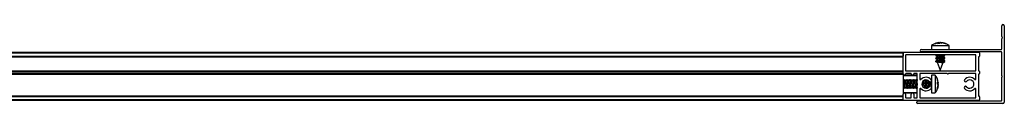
# Model space of a CAD drawing. Header units: millimetres. Extents: x 3855.626 to 3856.526, y 3193.161 to 3193.201.
# Tile 2 of 2: x 3856.076 to 3856.526, y 3193.161 to 3193.197. Entities that reach past the tile are written whole.
import ezdxf

# ---------------------------------------------------------------- set-up
doc = ezdxf.new("R2010")
doc.units = ezdxf.units.MM
doc.layers.add('SANINDUSA', color=3, linetype='Continuous')

msp = doc.modelspace()

# ---------------------------------------------------------------- linework, layer by layer
at = {"layer": 'SANINDUSA'}
for p, q in [((3856.524732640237, 3193.191769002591), (3856.524732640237, 3193.196615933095)), ((3856.525932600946, 3193.196615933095), (3856.525932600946, 3193.161815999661)), ((3856.524962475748, 3193.19145882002), (3856.524756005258, 3193.191704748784)), ((3856.524756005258, 3193.190827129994), (3856.524962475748, 3193.191073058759)), ((3856.492682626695, 3193.187639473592), (3856.492682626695, 3193.185915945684)), ((3856.492682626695, 3193.187639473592), (3856.495104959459, 3193.187639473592)), ((3856.493721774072, 3193.188295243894), (3856.492726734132, 3193.187649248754)), ((3856.494493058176, 3193.188593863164), (3856.494197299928, 3193.188484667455)), ((3856.494496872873, 3193.188636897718), (3856.495502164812, 3193.188857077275)), ((3856.494531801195, 3193.188636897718), (3856.494579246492, 3193.188636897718)), ((3856.495686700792, 3193.1888394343), (3856.494744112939, 3193.188636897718)), ((3856.495104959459, 3193.187639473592), (3856.500682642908, 3193.187639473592)), ((3856.495970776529, 3193.188970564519), (3856.4953749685, 3193.188832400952)), ((3856.495397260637, 3193.188636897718), (3856.495970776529, 3193.188970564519)), ((3856.496285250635, 3193.188636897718), (3856.495397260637, 3193.188636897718)), ((3856.496048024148, 3193.188636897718), (3856.495970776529, 3193.188970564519)), ((3856.496297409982, 3193.188970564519), (3856.495986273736, 3193.188903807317)), ((3856.495991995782, 3193.188879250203), (3856.49639838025, 3193.188970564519)), ((3856.496966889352, 3193.188970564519), (3856.496285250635, 3193.188636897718)), ((3856.49639838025, 3193.188970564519), (3856.496682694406, 3193.188831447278)), ((3856.496727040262, 3193.18872547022), (3856.497067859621, 3193.188970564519)), ((3856.498452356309, 3193.188636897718), (3856.496966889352, 3193.188970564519)), ((3856.497067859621, 3193.188970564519), (3856.497054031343, 3193.188860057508)), ((3856.497067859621, 3193.188970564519), (3856.497378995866, 3193.188903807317)), ((3856.497273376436, 3193.188636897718), (3856.497345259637, 3193.188970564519)), ((3856.497394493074, 3193.188970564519), (3856.498833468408, 3193.188636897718)), ((3856.497863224, 3193.188857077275), (3856.497695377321, 3193.188893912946)), ((3856.498833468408, 3193.188636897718), (3856.498452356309, 3193.188636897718)), ((3856.499178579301, 3193.188501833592), (3856.498597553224, 3193.18868684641)), ((3856.500682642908, 3193.185915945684), (3856.500682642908, 3193.187639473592)), ((3856.524732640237, 3193.186015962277), (3856.524732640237, 3193.190762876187)), ((3855.665632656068, 3193.184565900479), (3856.479632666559, 3193.184565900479)), ((3855.665632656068, 3193.184265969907), (3856.479632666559, 3193.184265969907)), ((3855.665632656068, 3193.18286597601), (3856.479632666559, 3193.18286597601)), ((3855.665632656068, 3193.182565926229), (3856.479632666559, 3193.182565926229)), ((3856.479632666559, 3193.182465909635), (3855.665632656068, 3193.182465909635)), ((3856.479632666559, 3193.184265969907), (3856.479632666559, 3193.184565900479)), ((3856.479632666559, 3193.184265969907), (3856.479632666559, 3193.18286597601)), ((3856.479632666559, 3193.17466592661), (3856.479632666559, 3193.184265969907)), ((3856.479932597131, 3193.184565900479), (3856.514332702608, 3193.184565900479)), ((3856.480832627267, 3193.183265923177), (3856.480832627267, 3193.1761659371)), ((3856.512832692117, 3193.183365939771), (3856.480932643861, 3193.183365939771)), ((3856.488032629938, 3193.185915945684), (3856.524632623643, 3193.185915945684)), ((3856.524632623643, 3193.184715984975), (3856.488032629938, 3193.184715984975)), ((3856.494619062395, 3193.182165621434), (3856.495195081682, 3193.181729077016)), ((3856.495233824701, 3193.182416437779), (3856.494623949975, 3193.182197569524)), ((3856.494738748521, 3193.184715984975), (3856.494673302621, 3193.184678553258)), ((3856.49482624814, 3193.183365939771), (3856.494673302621, 3193.183278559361)), ((3856.494681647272, 3193.183082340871), (3856.495222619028, 3193.182831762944)), ((3856.494882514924, 3193.183365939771), (3856.495195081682, 3193.183129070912)), ((3856.494948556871, 3193.184715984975), (3856.495146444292, 3193.184565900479)), ((3856.495222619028, 3193.183114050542), (3856.495222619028, 3193.182405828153)), ((3856.498131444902, 3193.182715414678), (3856.498741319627, 3193.182934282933)), ((3856.498142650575, 3193.181997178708), (3856.498142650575, 3193.182726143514)), ((3856.498683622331, 3193.182049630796), (3856.498142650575, 3193.182300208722)), ((3856.498746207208, 3193.181566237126), (3856.498170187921, 3193.182002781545)), ((3856.498746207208, 3193.182966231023), (3856.498218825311, 3193.183365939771)), ((3856.498482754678, 3193.184565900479), (3856.498284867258, 3193.184715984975)), ((3856.498506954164, 3193.183147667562), (3856.498691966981, 3193.183253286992)), ((3856.498539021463, 3193.184565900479), (3856.498691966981, 3193.184653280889)), ((3856.512932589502, 3193.1761659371), (3856.512932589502, 3193.183265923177)), ((3856.51413266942, 3193.182465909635), (3856.51413266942, 3193.1761659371)), ((3856.514332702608, 3193.182565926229), (3856.514232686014, 3193.182565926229)), ((3856.51463263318, 3193.184265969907), (3856.51463263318, 3193.18286597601)), ((3856.524732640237, 3193.173865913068), (3856.524732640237, 3193.184615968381)), ((3856.494619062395, 3193.180765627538), (3856.495195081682, 3193.180329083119)), ((3856.495233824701, 3193.181016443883), (3856.494623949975, 3193.180797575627)), ((3856.494858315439, 3193.181984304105), (3856.494673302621, 3193.181878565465)), ((3856.494858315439, 3193.180584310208), (3856.494673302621, 3193.180478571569)), ((3856.494681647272, 3193.181682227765), (3856.495222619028, 3193.181431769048)), ((3856.494681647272, 3193.180282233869), (3856.495263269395, 3193.180012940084)), ((3856.495222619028, 3193.181714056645), (3856.495222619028, 3193.181005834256)), ((3856.495222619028, 3193.18031394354), (3856.495222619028, 3193.18011593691)), ((3856.495222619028, 3193.18011593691), (3856.496682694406, 3193.176415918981)), ((3856.496080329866, 3193.18011593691), (3856.495222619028, 3193.18011593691)), ((3856.496682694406, 3193.176415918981), (3856.498052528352, 3193.179887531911)), ((3856.498029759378, 3193.179878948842), (3856.498741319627, 3193.18013429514)), ((3856.498131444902, 3193.181315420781), (3856.498741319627, 3193.181534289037)), ((3856.498142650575, 3193.180597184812), (3856.498142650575, 3193.181326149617)), ((3856.498683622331, 3193.180649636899), (3856.498142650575, 3193.180900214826)), ((3856.498746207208, 3193.18016624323), (3856.498170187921, 3193.180602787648)), ((3856.498506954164, 3193.181747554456), (3856.498691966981, 3193.181853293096)), ((3856.498506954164, 3193.180347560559), (3856.498691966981, 3193.180453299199)), ((3855.665632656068, 3193.1761659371), (3856.479632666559, 3193.1761659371)), ((3855.665632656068, 3193.176065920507), (3856.479632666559, 3193.176065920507)), ((3855.665632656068, 3193.175765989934), (3856.479632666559, 3193.175765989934)), ((3856.479632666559, 3193.174865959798), (3855.665632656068, 3193.174865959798)), ((3856.479632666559, 3193.174565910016), (3855.665632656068, 3193.174565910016)), ((3856.479632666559, 3193.174465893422), (3855.665632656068, 3193.174465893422)), ((3856.479632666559, 3193.174865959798), (3856.479632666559, 3193.175765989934)), ((3856.479632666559, 3193.174565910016), (3856.479632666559, 3193.17466592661)), ((3856.479632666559, 3193.174565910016), (3856.479632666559, 3193.174465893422)), ((3856.479632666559, 3193.174465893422), (3856.479632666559, 3193.165465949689)), ((3856.485932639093, 3193.174065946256), (3856.479632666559, 3193.174065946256)), ((3856.486132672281, 3193.173865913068), (3856.479632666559, 3193.173865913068)), ((3856.480832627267, 3193.174765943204), (3856.480832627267, 3193.17466592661)), ((3856.480932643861, 3193.176065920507), (3856.512832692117, 3193.176065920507)), ((3856.483232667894, 3193.174865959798), (3856.480932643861, 3193.174865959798)), ((3856.483332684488, 3193.17466592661), (3856.483332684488, 3193.174765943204)), ((3856.484532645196, 3193.174765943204), (3856.484532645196, 3193.17466592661)), ((3856.486032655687, 3193.174865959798), (3856.48463266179, 3193.174865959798)), ((3856.486132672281, 3193.163865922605), (3856.486132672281, 3193.174765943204)), ((3856.487332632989, 3193.174765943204), (3856.487332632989, 3193.172370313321)), ((3856.499832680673, 3193.174865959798), (3856.487432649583, 3193.174865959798)), ((3856.494377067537, 3193.174065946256), (3856.492653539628, 3193.174065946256)), ((3856.492653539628, 3193.174065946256), (3856.492653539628, 3193.170902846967)), ((3856.494663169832, 3193.173606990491), (3856.494368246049, 3193.174049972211)), ((3856.494377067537, 3193.174065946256), (3856.494377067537, 3193.170902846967)), ((3856.512832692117, 3193.174865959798), (3856.500432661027, 3193.174865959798)), ((3856.512932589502, 3193.172370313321), (3856.512932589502, 3193.174765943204)), ((3856.51413266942, 3193.174465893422), (3856.51413266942, 3193.164665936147)), ((3856.514232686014, 3193.176065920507), (3856.514332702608, 3193.176065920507)), ((3856.514332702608, 3193.174565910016), (3856.514232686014, 3193.174565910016)), ((3856.51463263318, 3193.175765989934), (3856.51463263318, 3193.174865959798)), ((3856.524732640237, 3193.16251599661), (3856.524732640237, 3193.173265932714)), ((3856.480075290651, 3193.171525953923), (3856.479632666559, 3193.171525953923)), ((3856.479632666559, 3193.168605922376), (3856.479651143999, 3193.168605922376)), ((3856.479643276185, 3193.168620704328), (3856.479862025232, 3193.167998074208)), ((3856.479872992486, 3193.172123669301), (3856.479657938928, 3193.171525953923)), ((3856.479870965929, 3193.167996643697), (3856.480317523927, 3193.168570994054)), ((3856.480214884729, 3193.171721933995), (3856.479907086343, 3193.17212891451)), ((3856.480536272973, 3193.172135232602), (3856.480089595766, 3193.171560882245)), ((3856.480320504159, 3193.168605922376), (3856.481051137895, 3193.168605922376)), ((3856.480534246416, 3193.168008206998), (3856.480749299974, 3193.168605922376)), ((3856.480763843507, 3193.171511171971), (3856.48054521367, 3193.172133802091)), ((3856.481475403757, 3193.171525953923), (3856.480755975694, 3193.171525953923)), ((3856.481043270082, 3193.168620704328), (3856.481262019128, 3193.167998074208)), ((3856.481272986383, 3193.172123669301), (3856.481057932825, 3193.171525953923)), ((3856.481270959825, 3193.167996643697), (3856.481717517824, 3193.168570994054)), ((3856.481614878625, 3193.171721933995), (3856.48130708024, 3193.17212891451)), ((3856.48193626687, 3193.172135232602), (3856.481489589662, 3193.171560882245)), ((3856.481720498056, 3193.168605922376), (3856.482451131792, 3193.168605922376)), ((3856.481934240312, 3193.168008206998), (3856.48214929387, 3193.168605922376)), ((3856.482163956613, 3193.171511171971), (3856.481945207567, 3193.172133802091)), ((3856.482875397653, 3193.171525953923), (3856.482155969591, 3193.171525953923)), ((3856.482443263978, 3193.168620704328), (3856.482662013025, 3193.167998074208)), ((3856.482672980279, 3193.172123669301), (3856.482457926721, 3193.171525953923)), ((3856.482670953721, 3193.167996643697), (3856.48311751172, 3193.168570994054)), ((3856.483014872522, 3193.171721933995), (3856.482707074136, 3193.17212891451)), ((3856.483336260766, 3193.172135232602), (3856.482889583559, 3193.171560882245)), ((3856.483120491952, 3193.168605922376), (3856.483851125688, 3193.168605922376)), ((3856.483334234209, 3193.168008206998), (3856.483549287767, 3193.168605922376)), ((3856.48356395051, 3193.171511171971), (3856.483345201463, 3193.172133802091)), ((3856.48427539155, 3193.171525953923), (3856.483555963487, 3193.171525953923)), ((3856.483843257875, 3193.168620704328), (3856.484062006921, 3193.167998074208)), ((3856.484072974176, 3193.172123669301), (3856.483857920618, 3193.171525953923)), ((3856.484070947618, 3193.167996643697), (3856.484517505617, 3193.168570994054)), ((3856.484414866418, 3193.171721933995), (3856.484107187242, 3193.17212891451)), ((3856.484736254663, 3193.172135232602), (3856.484289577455, 3193.171560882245)), ((3856.484520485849, 3193.168605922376), (3856.485251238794, 3193.168605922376)), ((3856.484734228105, 3193.168008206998), (3856.484949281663, 3193.168605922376)), ((3856.484963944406, 3193.171511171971), (3856.48474519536, 3193.172133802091)), ((3856.485675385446, 3193.171525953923), (3856.484955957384, 3193.171525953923)), ((3856.485243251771, 3193.168620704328), (3856.485462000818, 3193.167998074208)), ((3856.485472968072, 3193.172123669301), (3856.485257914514, 3193.171525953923)), ((3856.485470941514, 3193.167996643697), (3856.485917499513, 3193.168570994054)), ((3856.485814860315, 3193.171721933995), (3856.485507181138, 3193.17212891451)), ((3856.486132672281, 3193.17213058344), (3856.485689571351, 3193.171560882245)), ((3856.485920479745, 3193.168605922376), (3856.486132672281, 3193.168605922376)), ((3856.486125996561, 3193.168605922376), (3856.486132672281, 3193.168522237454)), ((3856.487536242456, 3193.172135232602), (3856.487507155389, 3193.172097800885)), ((3856.48754732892, 3193.172137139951), (3856.487545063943, 3193.172134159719)), ((3856.487564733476, 3193.172078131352), (3856.487545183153, 3193.172133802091)), ((3856.487569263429, 3193.172077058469), (3856.487548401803, 3193.172136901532)), ((3856.488916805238, 3193.168605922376), (3856.489451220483, 3193.168605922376)), ((3856.489100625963, 3193.168470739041), (3856.489149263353, 3193.168605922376)), ((3856.489163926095, 3193.171511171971), (3856.489109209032, 3193.171666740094)), ((3856.48916154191, 3193.171525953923), (3856.489111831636, 3193.171668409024)), ((3856.489875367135, 3193.171525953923), (3856.489155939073, 3193.171525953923)), ((3856.489443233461, 3193.168620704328), (3856.489573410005, 3193.168250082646)), ((3856.489445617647, 3193.168605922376), (3856.489569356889, 3193.168251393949)), ((3856.489587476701, 3193.171886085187), (3856.489457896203, 3193.171525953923)), ((3856.489822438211, 3193.168191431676), (3856.490117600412, 3193.168570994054)), ((3856.490014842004, 3193.171721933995), (3856.489846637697, 3193.17194425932)), ((3856.49020355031, 3193.171964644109), (3856.489889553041, 3193.171560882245)), ((3856.49004237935, 3193.171963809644), (3856.489944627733, 3193.171814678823)), ((3856.490120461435, 3193.168605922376), (3856.49085121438, 3193.168605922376)), ((3856.49032597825, 3193.168605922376), (3856.490348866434, 3193.168178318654)), ((3856.490397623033, 3193.168184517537), (3856.490549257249, 3193.168605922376)), ((3856.490563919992, 3193.171511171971), (3856.490411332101, 3193.171945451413)), ((3856.490561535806, 3193.171525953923), (3856.490415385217, 3193.171944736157)), ((3856.491275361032, 3193.171525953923), (3856.49055593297, 3193.171525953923)), ((3856.490843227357, 3193.168620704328), (3856.490939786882, 3193.168345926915)), ((3856.490845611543, 3193.168605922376), (3856.49093680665, 3193.168344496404)), ((3856.490949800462, 3193.171781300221), (3856.4908578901, 3193.171525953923)), ((3856.491295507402, 3193.17156851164), (3856.491289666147, 3193.171560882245)), ((3856.49245362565, 3193.170371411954), (3856.49245362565, 3193.171218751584)), ((3856.49245362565, 3193.168913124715), (3856.49245362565, 3193.170371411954)), ((3856.492653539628, 3193.171725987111), (3856.492651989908, 3193.171700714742)), ((3856.492653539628, 3193.170902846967), (3856.492653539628, 3193.166065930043)), ((3856.494377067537, 3193.170902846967), (3856.494377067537, 3193.166065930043)), ((3856.495708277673, 3193.17070937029), (3856.495374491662, 3193.17225301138)), ((3856.495374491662, 3193.171522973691), (3856.495374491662, 3193.171671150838)), ((3856.495374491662, 3193.170984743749), (3856.495708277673, 3193.17070937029)), ((3856.495374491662, 3193.17003977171), (3856.495374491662, 3193.170984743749)), ((3856.495374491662, 3193.170639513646), (3856.495708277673, 3193.17070937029)), ((3856.495708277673, 3193.169792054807), (3856.495374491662, 3193.17049455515)), ((3856.495708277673, 3193.170482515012), (3856.495374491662, 3193.170092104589)), ((3856.495374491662, 3193.170437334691), (3856.495708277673, 3193.170482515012)), ((3856.495708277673, 3193.169649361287), (3856.495374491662, 3193.17003977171)), ((3856.495374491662, 3193.168081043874), (3856.495708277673, 3193.169649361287)), ((3856.495708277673, 3193.169422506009), (3856.495374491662, 3193.167878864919)), ((3856.495374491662, 3193.168315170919), (3856.495590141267, 3193.169269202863)), ((3856.495575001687, 3193.169805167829), (3856.495708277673, 3193.170192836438)), ((3856.495708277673, 3193.169350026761), (3856.495577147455, 3193.168788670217)), ((3856.495708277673, 3193.170781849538), (3856.495578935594, 3193.171335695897)), ((3856.495708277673, 3193.170339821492), (3856.495584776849, 3193.170079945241)), ((3856.495708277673, 3193.169939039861), (3856.495585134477, 3193.169448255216)), ((3856.495600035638, 3193.168847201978), (3856.495652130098, 3193.169109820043)), ((3856.495628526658, 3193.16943919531), (3856.495708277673, 3193.169792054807)), ((3856.495662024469, 3193.170699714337), (3856.495708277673, 3193.170482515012)), ((3856.495708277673, 3193.170567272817), (3856.495672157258, 3193.170739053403)), ((3855.665632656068, 3193.164665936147), (3856.479632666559, 3193.164665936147)), ((3855.665632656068, 3193.164565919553), (3856.479632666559, 3193.164565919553)), ((3856.479632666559, 3193.16426598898), (3855.665632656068, 3193.16426598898)), ((3856.479632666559, 3193.166265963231), (3856.486132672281, 3193.166265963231)), ((3856.479632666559, 3193.166065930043), (3856.485932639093, 3193.166065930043)), ((3856.479632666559, 3193.162865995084), (3856.479632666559, 3193.165465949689)), ((3856.479632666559, 3193.162865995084), (3856.479632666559, 3193.16426598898)), ((3856.479858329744, 3193.168040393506), (3856.479870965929, 3193.167996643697)), ((3856.480192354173, 3193.168409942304), (3856.480500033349, 3193.168002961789)), ((3856.480832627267, 3193.165465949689), (3856.480832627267, 3193.163865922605)), ((3856.48125832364, 3193.168040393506), (3856.481270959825, 3193.167996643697)), ((3856.48159234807, 3193.168409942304), (3856.481900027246, 3193.168002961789)), ((3856.482658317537, 3193.168040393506), (3856.482670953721, 3193.167996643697)), ((3856.482992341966, 3193.168409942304), (3856.483300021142, 3193.168002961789)), ((3856.483332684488, 3193.163865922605), (3856.483332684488, 3193.165465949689)), ((3856.484058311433, 3193.168040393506), (3856.484070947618, 3193.167996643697)), ((3856.484392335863, 3193.168409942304), (3856.484700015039, 3193.168002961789)), ((3856.484532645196, 3193.165465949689), (3856.484532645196, 3193.163865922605)), ((3856.48545830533, 3193.168040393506), (3856.485470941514, 3193.167996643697)), ((3856.485792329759, 3193.168409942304), (3856.486100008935, 3193.168002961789)), ((3856.487332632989, 3193.167761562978), (3856.487332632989, 3193.163865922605)), ((3856.487485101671, 3193.168022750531), (3856.487500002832, 3193.168002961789)), ((3856.487534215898, 3193.168008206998), (3856.487549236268, 3193.16804981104)), ((3856.489968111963, 3193.168173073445), (3856.49006252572, 3193.168317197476)), ((3856.489992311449, 3193.168409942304), (3856.490176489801, 3193.168166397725)), ((3856.492652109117, 3193.168430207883), (3856.492653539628, 3193.168405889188)), ((3856.492653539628, 3193.166065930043), (3856.494377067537, 3193.166065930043)), ((3856.49437825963, 3193.166114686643), (3856.494581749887, 3193.166376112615)), ((3856.495374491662, 3193.168226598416), (3856.495374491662, 3193.168315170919)), ((3856.495374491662, 3193.167878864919), (3856.495374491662, 3193.168081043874)), ((3856.512932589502, 3193.163865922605), (3856.512932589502, 3193.167761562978)), ((3856.514232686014, 3193.164565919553), (3856.514332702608, 3193.164565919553)), ((3856.51463263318, 3193.16426598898), (3856.51463263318, 3193.162865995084)), ((3856.479632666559, 3193.162865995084), (3855.665632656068, 3193.162865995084)), ((3856.479632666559, 3193.162565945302), (3855.665632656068, 3193.162565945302)), ((3856.479632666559, 3193.162565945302), (3856.479632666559, 3193.162865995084)), ((3856.514332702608, 3193.162565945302), (3856.479932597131, 3193.162565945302)), ((3856.480932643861, 3193.163765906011), (3856.483232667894, 3193.163765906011)), ((3856.48463266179, 3193.163765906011), (3856.486032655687, 3193.163765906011)), ((3856.485932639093, 3193.16151594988), (3856.485932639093, 3193.161815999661)), ((3856.525332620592, 3193.161215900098), (3856.486232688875, 3193.161215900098)), ((3856.486532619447, 3193.162415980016), (3856.524632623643, 3193.162415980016)), ((3856.487432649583, 3193.163765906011), (3856.512832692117, 3193.163765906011))]:
    msp.add_line(p, q, dxfattribs=at)
at = {"layer": 'SANINDUSA', "flags": 128}
for points in [[(3856.494586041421, 3193.184565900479), (3856.494652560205, 3193.184665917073), (3856.49475078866, 3193.184715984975)], [(3856.494681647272, 3193.183082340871), (3856.494604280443, 3193.183133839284), (3856.494652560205, 3193.183265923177), (3856.494885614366, 3193.183363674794)], [(3856.494623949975, 3193.182197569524), (3856.494607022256, 3193.182184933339), (3856.494751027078, 3193.182110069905), (3856.495189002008, 3193.181998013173), (3856.495854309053, 3193.18186592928), (3856.496645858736, 3193.181733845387), (3856.497442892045, 3193.181621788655), (3856.498124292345, 3193.181547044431), (3856.498586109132, 3193.181520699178)], [(3856.495587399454, 3193.184715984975), (3856.495854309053, 3193.184665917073), (3856.496441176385, 3193.184565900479)], [(3856.498142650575, 3193.182017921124), (3856.498178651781, 3193.181989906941), (3856.498058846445, 3193.181971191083), (3856.497732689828, 3193.181989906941), (3856.497250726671, 3193.182043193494), (3856.496688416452, 3193.182122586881), (3856.496133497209, 3193.182215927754)], [(3856.498142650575, 3193.182166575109), (3856.498492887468, 3193.182110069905), (3856.49876098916, 3193.181998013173), (3856.498712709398, 3193.18186592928), (3856.498691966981, 3193.181853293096)], [(3856.498586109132, 3193.182920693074), (3856.498758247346, 3193.182947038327), (3856.498746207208, 3193.182966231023)], [(3856.498768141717, 3193.184715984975), (3856.498712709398, 3193.184665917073), (3856.498691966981, 3193.184653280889)], [(3856.498779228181, 3193.183365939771), (3856.498712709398, 3193.183265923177), (3856.498691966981, 3193.183253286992)], [(3856.494681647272, 3193.181682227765), (3856.494604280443, 3193.181733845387), (3856.494652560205, 3193.18186592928), (3856.494885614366, 3193.181963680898)], [(3856.494681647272, 3193.180282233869), (3856.494604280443, 3193.180333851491), (3856.494652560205, 3193.180465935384), (3856.494885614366, 3193.180563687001)], [(3856.494623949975, 3193.180797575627), (3856.494607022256, 3193.180784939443), (3856.494751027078, 3193.180710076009), (3856.495189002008, 3193.180598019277), (3856.495854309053, 3193.180465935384), (3856.496645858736, 3193.180333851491), (3856.497442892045, 3193.180221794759), (3856.498124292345, 3193.180146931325), (3856.498586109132, 3193.180120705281)], [(3856.498142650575, 3193.180617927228), (3856.498178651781, 3193.180589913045), (3856.498058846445, 3193.180571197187), (3856.497732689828, 3193.180589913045), (3856.497250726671, 3193.180643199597), (3856.496688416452, 3193.180722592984), (3856.496133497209, 3193.180815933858)], [(3856.498142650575, 3193.180766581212), (3856.498492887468, 3193.180710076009), (3856.49876098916, 3193.180598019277), (3856.498712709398, 3193.180465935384), (3856.498691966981, 3193.180453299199)], [(3856.498586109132, 3193.181520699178), (3856.498758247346, 3193.181547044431), (3856.498746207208, 3193.181566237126)], [(3856.498586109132, 3193.180120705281), (3856.498758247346, 3193.180146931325), (3856.498746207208, 3193.18016624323)], [(3856.479872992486, 3193.172123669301), (3856.479884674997, 3193.172141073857), (3856.479959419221, 3193.172008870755), (3856.480071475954, 3193.171580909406), (3856.480083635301, 3193.171525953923)], [(3856.480331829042, 3193.168605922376), (3856.480327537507, 3193.168593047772), (3856.480308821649, 3193.168601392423), (3856.480327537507, 3193.168829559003), (3856.48038082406, 3193.169241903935), (3856.480460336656, 3193.169774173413), (3856.48055355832, 3193.170343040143)], [(3856.480526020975, 3193.168605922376), (3856.480548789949, 3193.168174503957), (3856.480522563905, 3193.167990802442), (3856.480500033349, 3193.168002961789)], [(3856.481272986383, 3193.172123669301), (3856.481284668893, 3193.172141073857), (3856.481359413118, 3193.172008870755), (3856.48147146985, 3193.171580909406), (3856.481483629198, 3193.171525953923)], [(3856.481731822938, 3193.168605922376), (3856.481727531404, 3193.168593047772), (3856.481708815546, 3193.168601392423), (3856.481727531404, 3193.168829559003), (3856.481780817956, 3193.169241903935), (3856.481860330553, 3193.169774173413), (3856.481953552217, 3193.170343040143)], [(3856.481926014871, 3193.168605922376), (3856.481948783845, 3193.168174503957), (3856.481922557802, 3193.167990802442), (3856.481900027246, 3193.168002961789)], [(3856.482672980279, 3193.172123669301), (3856.48268466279, 3193.172141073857), (3856.482759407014, 3193.172008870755), (3856.482871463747, 3193.171580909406), (3856.482883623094, 3193.171525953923)], [(3856.483131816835, 3193.168605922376), (3856.4831275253, 3193.168593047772), (3856.483108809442, 3193.168601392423), (3856.4831275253, 3193.168829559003), (3856.483180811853, 3193.169241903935), (3856.483260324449, 3193.169774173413), (3856.483353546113, 3193.170343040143)], [(3856.483326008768, 3193.168605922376), (3856.483348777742, 3193.168174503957), (3856.483322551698, 3193.167990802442), (3856.483300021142, 3193.168002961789)], [(3856.484072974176, 3193.172123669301), (3856.484084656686, 3193.172141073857), (3856.48415952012, 3193.172008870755), (3856.484271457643, 3193.171580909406), (3856.484283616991, 3193.171525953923)], [(3856.484531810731, 3193.168605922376), (3856.484527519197, 3193.168593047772), (3856.484508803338, 3193.168601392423), (3856.484527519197, 3193.168829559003), (3856.484580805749, 3193.169241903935), (3856.484660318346, 3193.169774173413), (3856.48475354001, 3193.170343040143)], [(3856.484726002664, 3193.168605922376), (3856.484748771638, 3193.168174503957), (3856.484722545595, 3193.167990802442), (3856.484700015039, 3193.168002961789)], [(3856.485472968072, 3193.172123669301), (3856.485484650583, 3193.172141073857), (3856.485559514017, 3193.172008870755), (3856.485671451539, 3193.171580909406), (3856.485683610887, 3193.171525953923)], [(3856.485931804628, 3193.168605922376), (3856.485927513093, 3193.168593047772), (3856.485908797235, 3193.168601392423), (3856.485927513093, 3193.168829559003), (3856.485980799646, 3193.169241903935), (3856.486060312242, 3193.169774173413), (3856.486132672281, 3193.170219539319)], [(3856.487545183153, 3193.172133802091), (3856.487522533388, 3193.17210543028), (3856.487518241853, 3193.172092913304)], [(3856.48754732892, 3193.172137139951), (3856.487548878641, 3193.172131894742), (3856.487548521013, 3193.172124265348)], [(3856.489782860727, 3193.171933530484), (3856.489871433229, 3193.171580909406), (3856.489883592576, 3193.171525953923)], [(3856.490065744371, 3193.171964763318), (3856.490003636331, 3193.171776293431), (3856.48999541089, 3193.171747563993)], [(3856.490131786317, 3193.168605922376), (3856.490127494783, 3193.168593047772), (3856.490108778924, 3193.168601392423), (3856.490127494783, 3193.168829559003), (3856.490180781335, 3193.169241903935), (3856.490260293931, 3193.169774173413), (3856.490353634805, 3193.170343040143)], [(3856.491269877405, 3193.171588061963), (3856.491271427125, 3193.171580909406), (3856.491283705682, 3193.171525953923)], [(3856.486134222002, 3193.168008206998), (3856.486122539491, 3193.167990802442), (3856.486100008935, 3193.168002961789)], [(3856.487542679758, 3193.168047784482), (3856.487522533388, 3193.167990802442), (3856.487500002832, 3193.168002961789)]]:
    msp.add_lwpolyline(points, dxfattribs=at)
at = {"layer": 'SANINDUSA'}
for centre, radius, start, end in [((3856.525332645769, 3193.196615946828), 0.0006000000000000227, 0, 180), ((3856.524832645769, 3193.191769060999), 0.0001000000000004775, 180, 220.0000000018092), ((3856.524732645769, 3193.191265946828), 0.000300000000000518, 319.9999999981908, 40.00000000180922), ((3856.524832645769, 3193.190762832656), 0.0001000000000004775, 139.9999999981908, 180), ((3856.479932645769, 3193.184265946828), 0.0003000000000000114, 90, 180), ((3856.480932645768, 3193.183265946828), 9.999999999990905e-05, 90, 180), ((3856.488032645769, 3193.185315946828), 0.0006000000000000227, 90, 270), ((3856.496531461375, 3193.186734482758), 0.003845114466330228, 249.6623033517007, 263.2622024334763), ((3856.499892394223, 3193.204515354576), 0.02163413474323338, 257.848565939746, 266.538332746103), ((3856.512832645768, 3193.183265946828), 9.999999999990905e-05, 0, 90), ((3856.514232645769, 3193.182465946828), 0.0001000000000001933, 90, 180), ((3856.514332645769, 3193.184265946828), 0.0003000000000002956, 0, 90), ((3856.514332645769, 3193.182865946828), 0.0003000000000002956, 270, 0), ((3856.524632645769, 3193.186015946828), 0.0001000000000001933, 270, 0), ((3856.524632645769, 3193.184615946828), 0.0001000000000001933, 0, 90), ((3856.496531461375, 3193.185334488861), 0.003845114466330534, 249.6623033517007, 263.2622024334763), ((3856.496531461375, 3193.183934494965), 0.003845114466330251, 249.6623033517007, 263.2622024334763), ((3856.480232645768, 3193.174665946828), 0.0006000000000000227, 180, 0), ((3856.480932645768, 3193.176165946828), 9.999999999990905e-05, 180, 270), ((3856.480932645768, 3193.174765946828), 9.999999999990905e-05, 90, 180), ((3856.483232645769, 3193.174765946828), 9.999999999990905e-05, 0, 90), ((3856.483932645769, 3193.174665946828), 0.0006000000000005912, 180, 0), ((3856.484632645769, 3193.174765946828), 9.999999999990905e-05, 90, 180), ((3856.485932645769, 3193.173865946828), 0.0002000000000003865, 0, 90), ((3856.486032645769, 3193.174765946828), 9.999999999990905e-05, 0, 90), ((3856.487432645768, 3193.174765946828), 9.999999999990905e-05, 90, 180), ((3856.490132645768, 3193.170065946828), 0.003100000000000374, 39.79181950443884, 137.3320744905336), ((3856.500132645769, 3193.174990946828), 0.0003250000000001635, 202.6198649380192, 337.3801350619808), ((3856.510132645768, 3193.170065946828), 0.003100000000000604, 42.66792550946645, 140.2081804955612), ((3856.512832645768, 3193.176165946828), 9.999999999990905e-05, 270, 0), ((3856.512832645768, 3193.174765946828), 0.0001000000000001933, 0, 90), ((3856.514232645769, 3193.176165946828), 0.0001000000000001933, 180, 270), ((3856.514232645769, 3193.174465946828), 9.999999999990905e-05, 90, 180), ((3856.514332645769, 3193.175765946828), 0.0003000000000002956, 0, 90), ((3856.514332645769, 3193.174865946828), 0.0003000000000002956, 270, 0), ((3856.524607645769, 3193.173565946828), 0.0003249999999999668, 292.6198649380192, 67.38013506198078), ((3856.487525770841, 3193.169444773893), 0.007731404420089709, 164.1152654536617, 172.9053944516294), ((3856.504931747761, 3193.165937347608), 0.02516146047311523, 165.7432379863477, 175.2055090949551), ((3856.488943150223, 3193.16944124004), 0.00774909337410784, 164.125317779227, 172.8953421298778), ((3856.506331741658, 3193.165937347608), 0.02516146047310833, 165.7432379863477, 175.2055090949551), ((3856.49034314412, 3193.16944124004), 0.007749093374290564, 164.125317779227, 172.8953421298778), ((3856.507731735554, 3193.165937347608), 0.0251614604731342, 165.7432379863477, 175.2055090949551), ((3856.491743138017, 3193.16944124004), 0.007749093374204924, 164.125317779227, 172.8953421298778), ((3856.509154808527, 3193.165933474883), 0.02518478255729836, 165.7476291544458, 175.2011179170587), ((3856.493143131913, 3193.16944124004), 0.007749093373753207, 164.125317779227, 172.8953421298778), ((3856.51374670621, 3193.165475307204), 0.02840445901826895, 166.4516310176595, 174.818802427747), ((3856.487632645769, 3193.172370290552), 0.0002999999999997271, 180, 317.3320744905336), ((3856.490132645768, 3193.170065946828), 0.001900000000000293, 39.79181950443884, 320.2081804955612), ((3856.540978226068, 3193.161525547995), 0.05313909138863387, 169.3134499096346, 171.5998603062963), ((3856.515217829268, 3193.165651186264), 0.02667997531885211, 169.8714801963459, 173.2401187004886), ((3856.497318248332, 3193.169447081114), 0.007723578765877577, 164.1165404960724, 172.915416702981), ((3856.526908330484, 3193.164041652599), 0.03747227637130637, 167.8007490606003, 173.5930852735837), ((3856.49866991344, 3193.169456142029), 0.007674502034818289, 164.0826135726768, 172.9380463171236), ((3856.538340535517, 3193.162439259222), 0.04762638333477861, 169.2412688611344, 172.7789377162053), ((3856.517357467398, 3193.165754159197), 0.02601181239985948, 169.8389713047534, 173.3448297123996), ((3856.49205358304, 3193.171665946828), 0.000600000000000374, 219.7918195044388, 39.79181950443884), ((3856.49205358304, 3193.168465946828), 0.000600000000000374, 320.2081804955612, 140.2081804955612), ((3856.508211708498, 3193.171665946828), 0.000600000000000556, 140.2081804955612, 320.2081804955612), ((3856.508211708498, 3193.168465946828), 0.000600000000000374, 39.79181950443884, 219.7918195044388), ((3856.510132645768, 3193.170065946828), 0.001900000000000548, 219.7918195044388, 140.2081804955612), ((3856.512632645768, 3193.172370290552), 0.0003000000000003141, 222.6679255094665, 0), ((3856.480232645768, 3193.165465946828), 0.0006000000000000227, 0, 180), ((3856.483932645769, 3193.165465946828), 0.0006000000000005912, 0, 180), ((3856.485932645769, 3193.166265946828), 0.0002000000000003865, 270, 0), ((3856.487632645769, 3193.167761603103), 0.0003000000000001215, 42.66792550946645, 180), ((3856.490132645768, 3193.170065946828), 0.003100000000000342, 222.6679255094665, 320.2081804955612), ((3856.510132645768, 3193.170065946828), 0.003100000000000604, 219.7918195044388, 317.3320744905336), ((3856.512632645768, 3193.167761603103), 0.0003000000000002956, 0, 137.3320744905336), ((3856.514232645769, 3193.164665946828), 0.0001000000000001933, 180, 270), ((3856.514332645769, 3193.164265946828), 0.0003000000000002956, 0, 90), ((3856.479932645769, 3193.162865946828), 0.0003000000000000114, 180, 270), ((3856.480932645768, 3193.163865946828), 9.999999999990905e-05, 180, 270), ((3856.483232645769, 3193.163865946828), 9.999999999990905e-05, 270, 0), ((3856.484632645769, 3193.163865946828), 9.999999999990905e-05, 180, 270), ((3856.486532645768, 3193.161815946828), 0.0006000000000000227, 90, 180), ((3856.486232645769, 3193.161515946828), 0.0003000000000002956, 180, 270), ((3856.486032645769, 3193.163865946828), 9.999999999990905e-05, 270, 0), ((3856.487432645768, 3193.163865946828), 9.999999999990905e-05, 180, 270), ((3856.512832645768, 3193.163865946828), 9.999999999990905e-05, 270, 0), ((3856.514332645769, 3193.162865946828), 0.0003000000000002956, 270, 0), ((3856.524632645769, 3193.162515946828), 0.0001000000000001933, 270, 0), ((3856.525332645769, 3193.161815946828), 0.0006000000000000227, 270, 0)]:
    msp.add_arc(centre, radius, start, end, dxfattribs=at)
for centre, major_axis, ratio, start_param, end_param in [((3856.496682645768, 3193.182220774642), (0.001459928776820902, -0.0002245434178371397), 0.06422387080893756, 4.336671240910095, 6.293062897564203), ((3856.496682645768, 3193.180820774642), (0.001459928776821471, -0.0002245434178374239), 0.06422387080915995, 4.336671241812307, 6.293062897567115), ((3856.480558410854, 3193.170065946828), (0.0002382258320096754, 0.001459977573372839), 0.03396900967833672, 1.385388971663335, 3.147135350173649), ((3856.481958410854, 3193.170065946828), (0.0002382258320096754, 0.001459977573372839), 0.03396900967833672, 1.385388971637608, 3.147135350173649), ((3856.483358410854, 3193.170065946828), (0.0002382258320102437, 0.001459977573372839), 0.03396900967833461, 1.38538897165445, 3.147135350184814), ((3856.484758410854, 3193.170065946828), (0.0002382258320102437, 0.001459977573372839), 0.03396900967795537, 1.38538897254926, 3.14713535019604), ((3856.486158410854, 3193.170065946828), (0.0002382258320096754, 0.001459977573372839), 0.03396900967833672, 1.385388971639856, 3.147135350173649), ((3856.488958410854, 3193.170065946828), (0.0002382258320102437, 0.001459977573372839), 0.03396900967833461, 1.385388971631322, 2.640827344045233), ((3856.490358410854, 3193.170065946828), (0.0002382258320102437, 0.001459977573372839), 0.03396900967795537, 1.385388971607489, 3.14713535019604), ((3856.491758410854, 3193.170065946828), (0.0002382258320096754, 0.001459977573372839), 0.03396900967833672, 1.385388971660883, 2.665550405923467)]:
    msp.add_ellipse(centre, major_axis=major_axis, ratio=ratio, start_param=start_param, end_param=end_param, dxfattribs=at)
for points, knots in [([(3856.495372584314, 3193.188846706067), (3856.495220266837, 3193.18882513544), (3856.49462144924, 3193.188740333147), (3856.493704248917, 3193.188346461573), (3856.493033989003, 3193.187868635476), (3856.49273042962, 3193.187652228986)], [0, 0, 0, 0, 0.1572819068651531, 0.6183346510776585, 1, 1, 1, 1]), ([(3856.50065200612, 3193.187626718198), (3856.500495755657, 3193.187754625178), (3856.500007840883, 3193.188154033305), (3856.499111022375, 3193.188595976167), (3856.498350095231, 3193.188775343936), (3856.498006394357, 3193.18885636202)], [0, 0, 0, 0, 0.2052870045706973, 0.6410384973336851, 1, 1, 1, 1]), ([(3856.500667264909, 3193.187630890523), (3856.500626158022, 3193.187672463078), (3856.500538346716, 3193.187761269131), (3856.500426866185, 3193.187817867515), (3856.500367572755, 3193.187847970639)], [0, 0, 0, 0, 0.4681274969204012, 0.9999999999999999, 0.9999999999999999, 0.9999999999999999, 0.9999999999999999]), ([(3856.495241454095, 3193.182405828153), (3856.495240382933, 3193.182400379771), (3856.495237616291, 3193.182386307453), (3856.495417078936, 3193.182341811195), (3856.495723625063, 3193.182281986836), (3856.496001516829, 3193.182237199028), (3856.496133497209, 3193.182215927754)], [0, 0, 0, 0, 0.1778550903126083, 0.4593718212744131, 0.7432370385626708, 1, 1, 1, 1]), ([(3856.496080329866, 3193.182915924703), (3856.496238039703, 3193.182892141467), (3856.496553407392, 3193.182844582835), (3856.49706044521, 3193.182782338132), (3856.497516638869, 3193.182735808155), (3856.497844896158, 3193.182711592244), (3856.498040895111, 3193.182706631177), (3856.498139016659, 3193.182707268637), (3856.498131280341, 3193.182716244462), (3856.498130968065, 3193.182716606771)], [0, 0, 0, 0, 0.1815789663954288, 0.3630980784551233, 0.543443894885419, 0.7220930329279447, 0.8439739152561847, 0.9937020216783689, 1, 1, 1, 1]), ([(3856.495241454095, 3193.181005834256), (3856.495240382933, 3193.181000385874), (3856.495237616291, 3193.180986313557), (3856.495417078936, 3193.180941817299), (3856.495723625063, 3193.180881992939), (3856.496001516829, 3193.180837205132), (3856.496133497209, 3193.180815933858)], [0, 0, 0, 0, 0.1778550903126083, 0.4593718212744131, 0.7432370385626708, 1, 1, 1, 1]), ([(3856.496080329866, 3193.181515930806), (3856.496238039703, 3193.18149214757), (3856.496553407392, 3193.181444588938), (3856.49706044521, 3193.181382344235), (3856.497516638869, 3193.181335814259), (3856.497844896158, 3193.181311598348), (3856.498040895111, 3193.18130663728), (3856.498139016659, 3193.18130727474), (3856.498131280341, 3193.181316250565), (3856.498130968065, 3193.181316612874)], [0, 0, 0, 0, 0.1815789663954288, 0.3630980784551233, 0.543443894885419, 0.7220930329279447, 0.8439739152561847, 0.9937020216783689, 1, 1, 1, 1]), ([(3856.496080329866, 3193.18011593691), (3856.496244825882, 3193.18008533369), (3856.49657356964, 3193.18002417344), (3856.497083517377, 3193.179950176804), (3856.497531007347, 3193.17989767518), (3856.497853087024, 3193.179873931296), (3856.498022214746, 3193.179870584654), (3856.498026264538, 3193.179883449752), (3856.498027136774, 3193.179886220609)], [0, 0, 0, 0, 0.194568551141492, 0.3888434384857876, 0.5794077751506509, 0.7659349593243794, 0.9495875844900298, 1, 1, 1, 1]), ([(3856.49532954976, 3193.172280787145), (3856.495237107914, 3193.172548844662), (3856.495020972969, 3193.173175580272), (3856.494623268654, 3193.173707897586), (3856.494395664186, 3193.174012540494)], [0, 0, 0, 0, 0.4277043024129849, 1, 1, 1, 1]), ([(3856.479853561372, 3193.170399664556), (3856.479829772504, 3193.170234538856), (3856.479782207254, 3193.16990437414), (3856.47972005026, 3193.16941771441), (3856.479673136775, 3193.16900709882), (3856.479650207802, 3193.168754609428), (3856.479642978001, 3193.168629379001), (3856.47964771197, 3193.168624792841), (3856.479649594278, 3193.168622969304)], [0, 0, 0, 0, 0.1964324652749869, 0.3927618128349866, 0.5878577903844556, 0.781151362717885, 0.9129820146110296, 0.9999999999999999, 0.9999999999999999, 0.9999999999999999, 0.9999999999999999]), ([(3856.480755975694, 3193.171514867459), (3856.480755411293, 3193.171518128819), (3856.480752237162, 3193.171536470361), (3856.480727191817, 3193.171424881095), (3856.480680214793, 3193.171164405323), (3856.480619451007, 3193.1707844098), (3856.480574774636, 3193.170485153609), (3856.48055355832, 3193.170343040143)], [0, 0, 0, 0, 0.0521178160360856, 0.2931050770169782, 0.5351482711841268, 0.779247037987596, 1, 1, 1, 1]), ([(3856.481253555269, 3193.170399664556), (3856.481229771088, 3193.17023453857), (3856.481182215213, 3193.169904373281), (3856.481119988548, 3193.16941772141), (3856.481073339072, 3193.169007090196), (3856.481050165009, 3193.168754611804), (3856.481042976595, 3193.168629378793), (3856.481047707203, 3193.168624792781), (3856.481049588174, 3193.168622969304)], [0, 0, 0, 0, 0.1964328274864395, 0.3927625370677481, 0.5878545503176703, 0.7811509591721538, 0.9129818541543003, 0.9999999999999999, 0.9999999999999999, 0.9999999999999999, 0.9999999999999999]), ([(3856.482155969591, 3193.171514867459), (3856.48215540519, 3193.171518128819), (3856.482152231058, 3193.171536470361), (3856.482127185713, 3193.171424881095), (3856.48208020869, 3193.171164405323), (3856.482019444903, 3193.1707844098), (3856.481974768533, 3193.170485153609), (3856.481953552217, 3193.170343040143)], [0, 0, 0, 0, 0.0521178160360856, 0.2931050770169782, 0.5351482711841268, 0.779247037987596, 1, 1, 1, 1]), ([(3856.482653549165, 3193.170399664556), (3856.482629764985, 3193.17023453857), (3856.482582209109, 3193.169904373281), (3856.482519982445, 3193.16941772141), (3856.482473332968, 3193.169007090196), (3856.482450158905, 3193.168754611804), (3856.482442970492, 3193.168629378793), (3856.4824477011, 3193.168624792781), (3856.482449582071, 3193.168622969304)], [0, 0, 0, 0, 0.1964328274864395, 0.3927625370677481, 0.5878545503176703, 0.7811509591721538, 0.9129818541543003, 0.9999999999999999, 0.9999999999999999, 0.9999999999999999, 0.9999999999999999]), ([(3856.483555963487, 3193.171514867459), (3856.483555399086, 3193.171518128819), (3856.483552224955, 3193.171536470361), (3856.48352717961, 3193.171424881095), (3856.483480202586, 3193.171164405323), (3856.4834194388, 3193.1707844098), (3856.483374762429, 3193.170485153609), (3856.483353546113, 3193.170343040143)], [0, 0, 0, 0, 0.0521178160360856, 0.2931050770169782, 0.5351482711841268, 0.779247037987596, 1, 1, 1, 1]), ([(3856.484053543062, 3193.170399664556), (3856.484029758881, 3193.17023453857), (3856.483982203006, 3193.169904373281), (3856.483919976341, 3193.16941772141), (3856.483873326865, 3193.169007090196), (3856.483850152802, 3193.168754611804), (3856.483842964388, 3193.168629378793), (3856.483847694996, 3193.168624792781), (3856.483849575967, 3193.168622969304)], [0, 0, 0, 0, 0.1964328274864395, 0.3927625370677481, 0.5878545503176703, 0.7811509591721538, 0.9129818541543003, 0.9999999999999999, 0.9999999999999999, 0.9999999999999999, 0.9999999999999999]), ([(3856.484955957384, 3193.171514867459), (3856.484955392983, 3193.171518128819), (3856.484952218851, 3193.171536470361), (3856.484927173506, 3193.171424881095), (3856.484880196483, 3193.171164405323), (3856.484819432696, 3193.1707844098), (3856.484774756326, 3193.170485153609), (3856.48475354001, 3193.170343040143)], [0, 0, 0, 0, 0.0521178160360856, 0.2931050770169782, 0.5351482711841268, 0.779247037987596, 1, 1, 1, 1]), ([(3856.485453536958, 3193.170399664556), (3856.485429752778, 3193.17023453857), (3856.485382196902, 3193.169904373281), (3856.485319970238, 3193.16941772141), (3856.485273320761, 3193.169007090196), (3856.485250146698, 3193.168754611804), (3856.485242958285, 3193.168629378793), (3856.485247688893, 3193.168624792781), (3856.485249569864, 3193.168622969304)], [0, 0, 0, 0, 0.1964328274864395, 0.3927625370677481, 0.5878545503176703, 0.7811509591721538, 0.9129818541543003, 0.9999999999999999, 0.9999999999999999, 0.9999999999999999, 0.9999999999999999]), ([(3856.489155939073, 3193.171514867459), (3856.48915537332, 3193.17151812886), (3856.489152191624, 3193.171536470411), (3856.489127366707, 3193.171424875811), (3856.489080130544, 3193.171164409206), (3856.48901939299, 3193.17078441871), (3856.488974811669, 3193.170485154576), (3856.488953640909, 3193.170343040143)], [0, 0, 0, 0, 0.05211813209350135, 0.2931033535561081, 0.5351537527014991, 0.7792539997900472, 1, 1, 1, 1]), ([(3856.489653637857, 3193.170399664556), (3856.489629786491, 3193.17023454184), (3856.489582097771, 3193.169904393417), (3856.489520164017, 3193.169417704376), (3856.489473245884, 3193.169007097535), (3856.489450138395, 3193.16875461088), (3856.489442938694, 3193.168629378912), (3856.489447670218, 3193.168624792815), (3856.489449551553, 3193.168622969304)], [0, 0, 0, 0, 0.1964383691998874, 0.3927613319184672, 0.5878566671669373, 0.7811520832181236, 0.912982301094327, 1, 1, 1, 1]), ([(3856.49055593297, 3193.171514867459), (3856.490555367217, 3193.17151812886), (3856.490552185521, 3193.171536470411), (3856.490527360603, 3193.171424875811), (3856.49048012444, 3193.171164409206), (3856.490419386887, 3193.17078441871), (3856.490374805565, 3193.170485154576), (3856.490353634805, 3193.170343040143)], [0, 0, 0, 0, 0.05211813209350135, 0.2931033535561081, 0.5351537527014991, 0.7792539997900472, 1, 1, 1, 1]), ([(3856.491053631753, 3193.170399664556), (3856.491029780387, 3193.17023454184), (3856.490982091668, 3193.169904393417), (3856.490920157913, 3193.169417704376), (3856.490873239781, 3193.169007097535), (3856.490850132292, 3193.16875461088), (3856.490842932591, 3193.168629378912), (3856.490847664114, 3193.168624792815), (3856.49084954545, 3193.168622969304)], [0, 0, 0, 0, 0.1964383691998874, 0.3927613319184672, 0.5878566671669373, 0.7811520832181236, 0.912982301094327, 1, 1, 1, 1]), ([(3856.491871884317, 3193.171106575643), (3856.491853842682, 3193.170996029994), (3856.491817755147, 3193.170774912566), (3856.491775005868, 3193.170487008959), (3856.491753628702, 3193.170343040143)], [0, 0, 0, 0, 0.4999409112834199, 0.9999999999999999, 0.9999999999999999, 0.9999999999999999, 0.9999999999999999]), ([(3856.495590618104, 3193.171337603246), (3856.495570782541, 3193.171505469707), (3856.495525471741, 3193.171888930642), (3856.495360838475, 3193.172239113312), (3856.495268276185, 3193.17243599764)], [0, 0, 0, 0, 0.4377667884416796, 1, 1, 1, 1]), ([(3856.495314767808, 3193.167719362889), (3856.4953154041, 3193.167720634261), (3856.495479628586, 3193.16804877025), (3856.4955420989, 3193.168415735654), (3856.495604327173, 3193.168781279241)], [0, 0, 0, 0, 0.003874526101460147, 1, 1, 1, 1]), ([(3856.494392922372, 3193.166132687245), (3856.494511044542, 3193.166279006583), (3856.494895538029, 3193.166755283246), (3856.49522238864, 3193.167362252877), (3856.495345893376, 3193.167830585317), (3856.495361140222, 3193.167888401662)], [0, 0, 0, 0, 0.2799045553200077, 0.9111031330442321, 1, 1, 1, 1])]:
    msp.add_open_spline(points, degree=3, knots=knots, dxfattribs=at)

doc.saveas('drawing.dxf')
